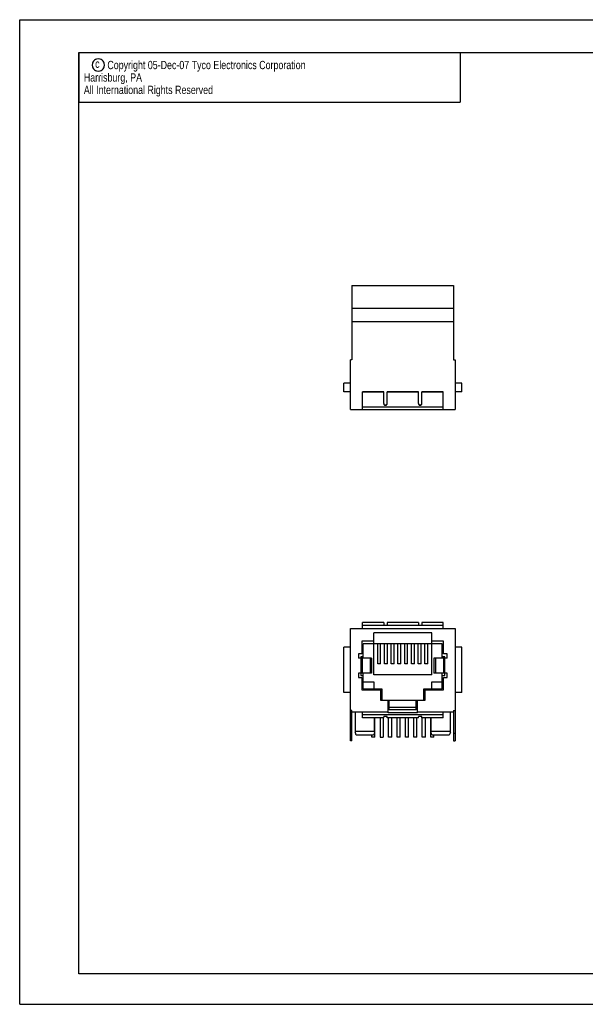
# Model space of a CAD drawing. Extents: x 0 to 420, y 0 to 297.
# Tile 1 of 3: x 0 to 171, y 0 to 297. Entities that reach past the tile are written whole.
import ezdxf

# ---------------------------------------------------------------- set-up
doc = ezdxf.new("R2010")
doc.units = 0
doc.header["$LTSCALE"] = 23.1
doc.layers.get('0').update_dxf_attribs({"linetype": 'CONTINUOUS'})
doc.styles.get("Standard").update_dxf_attribs({"font": 'txt', "width": 0.95})

msp = doc.modelspace()

# ---------------------------------------------------------------- linework, layer by layer
at = {"color": 7, "linetype": 'CONTINUOUS'}
for p, q in [((0, 0), (0, 297)), ((0, 297), (420, 297)), ((17.78, 9.23), (17.78, 287.08)), ((17.78, 287.08), (409.21, 287.08)), ((100.18, 216.78), (100.18, 194.42)), ((100.18, 216.78), (130.82, 216.78)), ((130.82, 216.78), (130.82, 194.42)), ((100.18, 210.01), (130.82, 210.01)), ((100.18, 205.96), (130.82, 205.96)), ((99.69, 179.44), (99.69, 194.42)), ((100.18, 194.42), (99.69, 194.42)), ((130.82, 194.42), (131.31, 194.42)), ((131.31, 194.42), (131.31, 179.44)), ((97.72, 184.78), (97.72, 187.32)), ((99.69, 187.32), (97.72, 187.32)), ((133.28, 187.32), (131.31, 187.32)), ((133.28, 184.78), (133.28, 187.32)), ((99.69, 184.78), (97.72, 184.78)), ((103.31, 179.44), (103.31, 184.77)), ((109.76, 184.77), (103.31, 184.77)), ((109.76, 184.67), (103.31, 184.67)), ((109.76, 181.19), (109.76, 184.77)), ((120.22, 184.77), (110.78, 184.77)), ((110.78, 181.19), (110.78, 184.77)), ((120.22, 184.67), (110.78, 184.67)), ((120.22, 181.19), (120.22, 184.77)), ((127.69, 184.77), (121.24, 184.77)), ((121.24, 181.19), (121.24, 184.77)), ((127.69, 184.67), (121.24, 184.67)), ((127.69, 179.44), (127.69, 184.77)), ((133.28, 184.78), (131.31, 184.78)), ((99.69, 179.44), (131.31, 179.44)), ((127.69, 180.15), (103.31, 180.15)), ((99.69, 79.44), (99.69, 113.35)), ((99.69, 113.35), (131.31, 113.35)), ((103.31, 113.35), (103.31, 115.18)), ((109.76, 115.18), (103.31, 115.18)), ((127.69, 114.22), (103.31, 114.22)), ((109.76, 115.18), (109.76, 114.44)), ((110.78, 115.18), (110.78, 114.44)), ((120.22, 115.18), (110.78, 115.18)), ((120.22, 115.18), (120.22, 114.44)), ((121.24, 115.18), (121.24, 114.44)), ((127.69, 115.18), (121.24, 115.18)), ((127.69, 113.35), (127.69, 115.18)), ((131.31, 113.35), (131.31, 79.44)), ((106.79, 99.43), (106.79, 112.03)), ((124.21, 112.03), (106.79, 112.03)), ((124.21, 99.43), (124.21, 112.03)), ((97.72, 94.05), (97.72, 107.76)), ((99.69, 107.76), (97.72, 107.76)), ((103.18, 109.54), (103.18, 105.73)), ((106.79, 109.54), (103.18, 109.54)), ((103.59, 104.46), (103.59, 108.78)), ((127.41, 108.78), (103.59, 108.78)), ((107.96, 102.67), (107.96, 108.78)), ((108.82, 102.67), (108.82, 108.78)), ((109.99, 102.67), (109.99, 108.78)), ((110.85, 102.67), (110.85, 108.78)), ((112.02, 102.67), (112.02, 108.78)), ((112.88, 102.67), (112.88, 108.78)), ((114.05, 102.67), (114.05, 108.78)), ((114.92, 102.67), (114.92, 108.78)), ((116.08, 102.67), (116.08, 108.78)), ((116.95, 102.67), (116.95, 108.78)), ((118.12, 102.67), (118.12, 108.78)), ((118.98, 102.67), (118.98, 108.78)), ((120.15, 102.67), (120.15, 108.78)), ((121.01, 102.67), (121.01, 108.78)), ((122.18, 102.67), (122.18, 108.78)), ((123.04, 102.67), (123.04, 108.78)), ((127.82, 109.54), (124.21, 109.54)), ((127.41, 104.46), (127.41, 108.78)), ((127.82, 105.73), (127.82, 109.54)), ((133.28, 107.76), (131.31, 107.76)), ((133.28, 94.05), (133.28, 107.76)), ((102.17, 105.73), (102.17, 104.46)), ((103.18, 105.73), (102.17, 105.73)), ((106.1, 104.46), (102.17, 104.46)), ((102.8, 104.77), (102.8, 99.18)), ((103.59, 104.77), (102.8, 104.77)), ((103.24, 104.46), (103.24, 99.89)), ((105.63, 104.46), (105.63, 99.89)), ((106.1, 104.46), (106.1, 99.89)), ((128.84, 104.46), (124.9, 104.46)), ((124.9, 104.46), (124.9, 99.89)), ((125.37, 104.46), (125.37, 99.89)), ((128.2, 104.77), (127.41, 104.77)), ((127.76, 104.46), (127.76, 99.89)), ((128.84, 105.73), (127.82, 105.73)), ((128.2, 99.18), (128.2, 104.77)), ((128.84, 104.46), (128.84, 105.73)), ((108.82, 102.67), (107.96, 102.67)), ((110.85, 102.67), (109.99, 102.67)), ((112.88, 102.67), (112.02, 102.67)), ((114.92, 102.67), (114.05, 102.67)), ((116.95, 102.67), (116.08, 102.67)), ((118.98, 102.67), (118.12, 102.67)), ((121.01, 102.67), (120.15, 102.67)), ((123.04, 102.67), (122.18, 102.67)), ((102.17, 99.89), (102.17, 98.62)), ((106.1, 99.89), (102.17, 99.89)), ((102.17, 98.62), (103.18, 98.62)), ((102.8, 99.18), (103.59, 99.18)), ((103.18, 98.62), (103.18, 94.81)), ((103.59, 95.12), (103.59, 99.89)), ((124.21, 99.43), (106.79, 99.43)), ((128.84, 99.89), (124.9, 99.89)), ((127.41, 95.12), (127.41, 99.89)), ((127.41, 99.18), (128.2, 99.18)), ((127.82, 98.62), (128.84, 98.62)), ((127.82, 94.81), (127.82, 98.62)), ((128.84, 98.62), (128.84, 99.89)), ((106.86, 97.15), (103.59, 97.15)), ((103.59, 95.12), (109.2, 95.12)), ((106.86, 95.12), (106.86, 97.15)), ((109.2, 95.12), (109.2, 91.76)), ((121.8, 95.12), (127.41, 95.12)), ((121.8, 91.76), (121.8, 95.12)), ((127.41, 97.15), (124.14, 97.15)), ((124.14, 97.15), (124.14, 95.12)), ((99.69, 94.05), (97.72, 94.05)), ((103.18, 94.81), (108.77, 94.81)), ((108.77, 94.81), (108.77, 91.76)), ((122.23, 94.81), (127.82, 94.81)), ((122.23, 91.76), (122.23, 94.81)), ((133.28, 94.05), (131.31, 94.05)), ((108.77, 91.76), (122.23, 91.76)), ((111.06, 87.95), (111.06, 91.76)), ((111.44, 88.86), (111.44, 91.76)), ((119.56, 89.48), (111.44, 89.48)), ((119.56, 88.86), (119.56, 91.76)), ((119.94, 87.95), (119.94, 91.76)), ((100.18, 88.59), (99.69, 88.59)), ((100.18, 79.44), (100.18, 88.59)), ((100.18, 88.21), (111.06, 88.21)), ((101.12, 88.21), (101.12, 82.08)), ((103.31, 86.38), (103.31, 88.21)), ((127.69, 87.34), (103.31, 87.34)), ((109.76, 86.38), (103.31, 86.38)), ((107.02, 82.08), (107.02, 86.38)), ((107.07, 80.59), (107.07, 86.38)), ((108.69, 86.38), (108.69, 80.59)), ((109.61, 86.38), (109.61, 80.59)), ((109.76, 86.38), (109.76, 86.75)), ((110.78, 86.38), (110.78, 86.75)), ((120.22, 86.38), (110.78, 86.38)), ((119.94, 87.95), (111.06, 87.95)), ((111.23, 80.59), (111.23, 86.38)), ((119.56, 88.86), (111.44, 88.86)), ((112.15, 80.59), (112.15, 86.38)), ((113.77, 80.59), (113.77, 86.38)), ((114.69, 80.59), (114.69, 86.38)), ((116.31, 80.59), (116.31, 86.38)), ((117.23, 80.59), (117.23, 86.38)), ((118.85, 80.59), (118.85, 86.38)), ((119.77, 80.59), (119.77, 86.38)), ((119.94, 88.21), (130.82, 88.21)), ((120.22, 86.38), (120.22, 86.75)), ((121.24, 86.38), (121.24, 86.75)), ((127.69, 86.38), (121.24, 86.38)), ((121.39, 80.59), (121.39, 86.38)), ((122.31, 80.59), (122.31, 86.38)), ((123.93, 80.59), (123.93, 86.38)), ((123.98, 86.38), (123.98, 82.08)), ((127.69, 86.38), (127.69, 88.21)), ((129.88, 82.08), (129.88, 88.21)), ((130.82, 88.59), (131.31, 88.59)), ((130.82, 88.59), (130.82, 79.44)), ((100.18, 81.81), (99.69, 81.81)), ((101.12, 82.38), (107.02, 82.38)), ((106.67, 81.2), (101.47, 81.2)), ((106.15, 80.59), (106.15, 81.2)), ((107.07, 80.59), (106.15, 80.59)), ((108.69, 80.59), (109.61, 80.59)), ((112.15, 80.59), (111.23, 80.59)), ((114.69, 80.59), (113.77, 80.59)), ((117.23, 80.59), (116.31, 80.59)), ((119.77, 80.59), (118.85, 80.59)), ((122.31, 80.59), (121.39, 80.59)), ((124.85, 80.59), (123.93, 80.59)), ((123.98, 82.38), (129.88, 82.38)), ((129.53, 81.2), (124.33, 81.2)), ((124.85, 80.59), (124.85, 81.2)), ((130.82, 81.81), (131.31, 81.81)), ((100.18, 79.44), (99.69, 79.44)), ((130.82, 79.44), (131.31, 79.44)), ((409.21, 9.23), (17.78, 9.23)), ((30.48, 9.23), (17.78, 9.23)), ((0, 0), (420, 0))]:
    msp.add_line(p, q, dxfattribs=at)
at = {"color": 2, "linetype": 'CONTINUOUS'}
for p, q in [((17.78, 287.08), (132.78, 287.08)), ((17.78, 287.08), (17.78, 272.08)), ((132.78, 287.08), (132.78, 272.08)), ((17.78, 272.08), (132.78, 272.08))]:
    msp.add_line(p, q, dxfattribs=at)
msp.add_lwpolyline([(21.85, 283.33), (21.95, 282.81), (22.05, 282.5), (22.26, 282.19), (22.58, 281.88), (22.89, 281.67), (23.2, 281.56), (23.72, 281.46), (24.24, 281.56), (24.55, 281.67), (24.87, 281.88), (25.18, 282.19), (25.39, 282.5), (25.49, 282.81), (25.6, 283.33), (25.49, 283.86), (25.39, 284.17), (25.18, 284.48), (24.87, 284.79), (24.55, 285), (24.24, 285.11), (23.72, 285.21), (23.2, 285.11), (22.89, 285), (22.58, 284.79), (22.26, 284.48), (22.05, 284.17), (21.95, 283.86), (21.85, 283.33)], dxfattribs=at)
at = {"color": 7, "linetype": 'CONTINUOUS'}
for points, knots in [([(109.76, 181.19), (109.76, 181.13), (109.78, 181.02), (109.87, 180.86), (110.01, 180.75), (110.18, 180.69), (110.36, 180.69), (110.53, 180.75), (110.66, 180.86), (110.75, 181.02), (110.78, 181.13), (110.78, 181.19)], [0, 0, 0, 0, 0.109955, 0.220454, 0.331782, 0.443832, 0.556168, 0.668218, 0.779546, 0.890045, 1, 1, 1, 1]), ([(109.77, 181.19), (109.78, 181.17), (109.8, 181.09), (109.87, 180.97), (110.01, 180.85), (110.18, 180.79), (110.36, 180.79), (110.53, 180.85), (110.66, 180.97), (110.74, 181.09), (110.76, 181.17), (110.76, 181.19)], [0, 0, 0, 0, 0.051634, 0.178656, 0.306629, 0.435434, 0.564566, 0.693371, 0.821344, 0.948366, 1, 1, 1, 1]), ([(120.22, 181.19), (120.22, 181.13), (120.25, 181.02), (120.34, 180.86), (120.47, 180.75), (120.64, 180.69), (120.82, 180.69), (120.99, 180.75), (121.13, 180.86), (121.22, 181.02), (121.24, 181.13), (121.24, 181.19)], [0, 0, 0, 0, 0.109955, 0.220454, 0.331782, 0.443832, 0.556168, 0.668218, 0.779546, 0.890045, 1, 1, 1, 1]), ([(120.24, 181.19), (120.24, 181.17), (120.26, 181.09), (120.34, 180.97), (120.47, 180.85), (120.64, 180.79), (120.82, 180.79), (120.99, 180.85), (121.13, 180.97), (121.2, 181.09), (121.22, 181.17), (121.23, 181.19)], [0, 0, 0, 0, 0.051634, 0.178656, 0.306629, 0.435434, 0.564566, 0.693371, 0.821344, 0.948366, 1, 1, 1, 1]), ([(109.76, 114.44), (109.76, 114.43), (109.81, 114.39), (109.89, 114.37), (110.02, 114.35), (110.18, 114.34), (110.35, 114.34), (110.51, 114.35), (110.64, 114.37), (110.73, 114.39), (110.78, 114.43), (110.78, 114.44)], [0, 0, 0, 0, 0.044451, 0.132439, 0.261187, 0.417216, 0.582784, 0.738813, 0.867561, 0.955549, 1, 1, 1, 1]), ([(120.22, 114.44), (120.22, 114.43), (120.27, 114.39), (120.36, 114.37), (120.49, 114.35), (120.65, 114.34), (120.82, 114.34), (120.98, 114.35), (121.11, 114.37), (121.19, 114.39), (121.24, 114.43), (121.24, 114.44)], [0, 0, 0, 0, 0.044451, 0.132439, 0.261187, 0.417216, 0.582784, 0.738813, 0.867561, 0.955549, 1, 1, 1, 1]), ([(110.78, 86.75), (110.78, 86.76), (110.73, 86.8), (110.64, 86.82), (110.51, 86.84), (110.35, 86.85), (110.18, 86.85), (110.02, 86.84), (109.89, 86.82), (109.81, 86.8), (109.76, 86.76), (109.76, 86.75)], [0, 0, 0, 0, 0.044451, 0.132439, 0.261187, 0.417216, 0.582784, 0.738813, 0.867561, 0.955549, 1, 1, 1, 1]), ([(121.24, 86.75), (121.24, 86.76), (121.19, 86.8), (121.11, 86.82), (120.98, 86.84), (120.82, 86.85), (120.65, 86.85), (120.49, 86.84), (120.36, 86.82), (120.27, 86.8), (120.22, 86.76), (120.22, 86.75)], [0, 0, 0, 0, 0.044451, 0.132439, 0.261187, 0.417216, 0.582784, 0.738813, 0.867561, 0.955549, 1, 1, 1, 1]), ([(101.47, 81.2), (101.41, 81.34), (101.3, 81.64), (101.18, 81.93), (101.12, 82.08)], [0, 0, 0, 0, 0.49514, 1, 1, 1, 1]), ([(107.02, 82.08), (106.96, 81.93), (106.84, 81.64), (106.73, 81.34), (106.67, 81.2)], [0, 0, 0, 0, 0.504552, 1, 1, 1, 1]), ([(124.33, 81.2), (124.27, 81.34), (124.16, 81.64), (124.04, 81.93), (123.98, 82.08)], [0, 0, 0, 0, 0.49514, 1, 1, 1, 1]), ([(129.88, 82.08), (129.82, 81.93), (129.7, 81.64), (129.59, 81.34), (129.53, 81.2)], [0, 0, 0, 0, 0.504552, 1, 1, 1, 1])]:
    msp.add_open_spline(points, degree=3, knots=knots, dxfattribs=at)

# ---------------------------------------------------------------- texts
at = {"color": 2, "linetype": 'CONTINUOUS', "width": 0.8}
for s, p in [('c', (22.75, 282.48)), ('Copyright 05-Dec-07 Tyco Electronics Corporation', (26.43, 282.08)), ('  Harrisburg, PA', (17.85, 278.33)), ('  All International Rights Reserved', (17.85, 274.58))]:
    msp.add_text(s, height=2.5, dxfattribs=at).set_placement(p)

doc.saveas('drawing.dxf')
